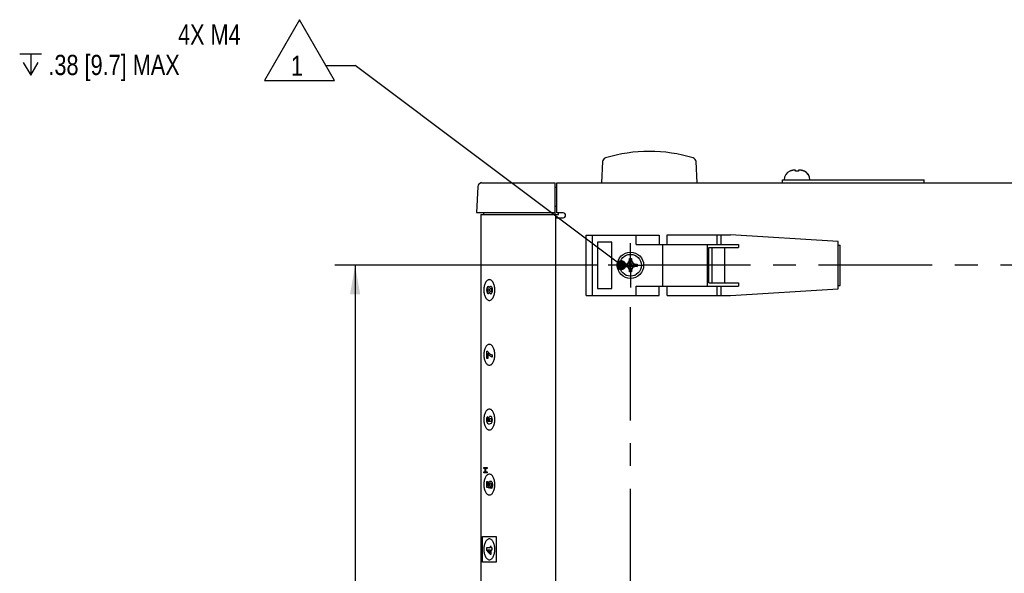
# Model space of a CAD drawing. Header units: inches. Extents: x 0 to 34, y 0 to 22.
# Tile 33 of 82: x 10.3 to 16.4, y 6.9 to 10.3. Entities that reach past the tile are written whole.
import ezdxf

# ---------------------------------------------------------------- set-up
doc = ezdxf.new("R2010")
doc.units = ezdxf.units.IN
doc.header["$LTSCALE"] = 1.87
doc.header["$MEASUREMENT"] = 0
doc.linetypes.add('CENTER', pattern=[0.6, 0.375, -0.075, 0.075, -0.075])
doc.layers.get('0').update_dxf_attribs({"linetype": 'CONTINUOUS'})
for name, color, linetype in [('DATUMCURVES', 7, 'CONTINUOUS'), ('DEFAULT_1', 7, 'CENTER'), ('DETAIL', 7, 'CONTINUOUS'), ('DIMENSIONS', 7, 'CONTINUOUS')]:
    doc.layers.add(name, color=color, linetype=linetype)
doc.styles.get("Standard").update_dxf_attribs({"font": 'txt', "width": 0.8})
doc.dimstyles.new('DIMSTYLE_4', dxfattribs={"dimtxt": 0.125, "dimasz": 0.18, "dimexe": 0.18, "dimexo": 0.0625, "dimgap": 0.09, "dimtad": 0, "dimtih": 1, "dimtoh": 1, "dimdec": 3, "dimlfac": 2, "dimzin": 4, "dimdsep": 46, "dimtxsty": 'STANDARD', "dimblk": '_FILLED', "dimblk1": '_FILLED', "dimblk2": '_FILLED', "dimcen": 0.09, "dimadec": 0, "dimazin": 0, "dimtp": 0.001, "dimtm": 0.001, "dimtfac": 1, "dimtdec": 3, "dimtofl": 0, "dimtmove": 0, "dimatfit": 3, "dimldrblk": '_FILLED', "dimfxl": 1, "dimtolj": 1, "dimtzin": 4, "dimarcsym": 0})

# ---------------------------------------------------------------- blocks, each defined once
blk = doc.blocks.new('_FILLED')
at = {"color": 0, "linetype": 'BYBLOCK'}
blk.add_solid([(0, 0), (-1, 0.174), (-1, -0.174)], dxfattribs=at)
blk = doc.blocks.new('*D10')
at = {"layer": 'DIMENSIONS', "color": 2, "linetype": 'CONTINUOUS'}
for p, q in [((13.9, 8.8207), (12.2752, 8.8207)), ((12.4002, 8.8207), (12.4002, 6.6898)), ((12.4002, 4.4957), (12.4002, 6.2523)), ((13.9, 4.4957), (12.2752, 4.4957))]:
    blk.add_line(p, q, dxfattribs=at)
at = {"layer": 'DIMENSIONS', "color": 2, "linetype": 'CONTINUOUS', "xscale": 0.18, "yscale": 0.18, "zscale": 0.18}
for p, rotation in [((12.4002, 8.8207), 90), ((12.4002, 4.4957), 270)]:
    blk.add_blockref('_FILLED', p, dxfattribs=dict(at, rotation=rotation))
at = {"layer": 'DIMENSIONS', "color": 2, "linetype": 'CONTINUOUS', "width": 0.8}
for s, p in [('8.650', (12.0002, 6.5023)), ('[', (12.0002, 6.3148)), ('219.71', (12.1002, 6.3148)), (']', (12.7002, 6.3148))]:
    blk.add_text(s, height=0.125, dxfattribs=at).set_placement(p)
blk = doc.blocks.new('FLAG_TRIANGLE_BL12', base_point=(12.1737, 9.5886))
at = {"layer": 'DETAIL', "color": 2, "linetype": 'CONTINUOUS'}
for p, q in [((12.0563, 10.3373), (11.84, 9.9626)), ((12.2726, 9.9626), (12.0563, 10.3373)), ((10.3304, 10.1255), (10.4658, 10.1255)), ((10.3981, 10.1255), (10.3981, 9.9953)), ((12.2202, 10.0535), (12.4002, 10.0535)), ((14.0171, 8.8399), (12.4002, 10.0535)), ((11.84, 9.9626), (12.2726, 9.9626))]:
    blk.add_line(p, q, dxfattribs=at)
blk.add_lwpolyline([(10.3512, 10.0734), (10.3981, 9.9953), (10.445, 10.0734)], dxfattribs=at)
at = {"layer": 'DETAIL', "color": 2, "linetype": 'CONTINUOUS', "const_width": 0.0312}
blk.add_lwpolyline([(14.0264, 8.8212, 1), (14.0577, 8.8212, 1)], format="xyb", close=True, dxfattribs=at)
at = {"layer": 'DETAIL', "color": 2, "linetype": 'CONTINUOUS', "width": 0.8}
for s, p in [('4X M4', (11.3075, 10.1828)), ('.38 [9.7] MAX', (10.5075, 9.9953)), ('1', (12.0046, 9.9909))]:
    blk.add_text(s, height=0.125, dxfattribs=at).set_placement(p)

msp = doc.modelspace()

# ---------------------------------------------------------------- linework, layer by layer
at = {"color": 7, "linetype": 'CONTINUOUS'}
for p, q in [((13.9272, 9.46053), (13.92032, 9.32915)), ((14.5109, 9.32915), (14.50401, 9.46053)), ((15.08316, 9.40178), (15.08222, 9.40178)), ((15.11798, 9.40178), (15.1174, 9.40716)), ((15.11823, 9.40178), (15.11765, 9.40716)), ((15.13624, 9.40178), (15.11798, 9.40178)), ((15.13682, 9.40716), (15.13624, 9.40178)), ((15.17199, 9.40178), (15.17105, 9.40178)), ((15.17224, 9.40178), (15.17214, 9.40178)), ((13.1568, 9.30539), (13.14963, 9.14667)), ((13.15705, 9.30805), (13.1568, 9.30539)), ((13.15931, 9.31564), (13.15705, 9.30805)), ((13.17353, 9.328), (13.16922, 9.32649)), ((13.17927, 9.32915), (13.63536, 9.32915)), ((13.63536, 9.13517), (13.63536, 9.32915)), ((13.64436, 9.30165), (13.63536, 9.30165)), ((13.64436, 9.14417), (13.64436, 9.32915)), ((13.64436, 9.32915), (20.92886, 9.32915)), ((15.03736, 9.32915), (15.03736, 9.34915)), ((15.03736, 9.34915), (15.91236, 9.34915)), ((15.91236, 9.32915), (15.91236, 9.34915)), ((13.64436, 9.18417), (13.63536, 9.18417)), ((13.14963, 9.14667), (13.63536, 9.14667)), ((13.17611, 9.13517), (13.17611, 4.90789)), ((13.17611, 9.13517), (13.65536, 9.13517)), ((13.19167, 9.14667), (13.19167, 9.13517)), ((13.63739, 9.13517), (13.63739, 4.18117)), ((13.63739, 9.11417), (13.68436, 9.11417)), ((13.68436, 9.14417), (13.64436, 9.14417)), ((13.65536, 9.13517), (13.65536, 9.14417)), ((13.82686, 8.63442), (13.82686, 9.00692)), ((13.82686, 9.00692), (14.27711, 9.00692)), ((13.86532, 8.63442), (13.86532, 9.00692)), ((14.134, 8.94942), (14.134, 9.00692)), ((14.27711, 9.00692), (14.27711, 8.94942)), ((14.32586, 8.94942), (14.32586, 9.00817)), ((14.32586, 9.00817), (14.71639, 9.00817)), ((14.63479, 8.94892), (14.63479, 9.00817)), ((14.65804, 8.94892), (14.65804, 9.00817)), ((15.38028, 8.96717), (14.71639, 9.00817)), ((13.89532, 8.96317), (13.89532, 8.67817)), ((13.98432, 8.96317), (13.89532, 8.96317)), ((13.98432, 8.67817), (13.98432, 8.96317)), ((14.134, 8.94942), (14.57486, 8.94942)), ((14.29982, 8.69192), (14.29982, 8.94942)), ((14.57486, 8.69242), (14.57486, 8.94892)), ((14.57486, 8.94892), (14.76586, 8.94892)), ((14.76586, 8.94892), (14.76586, 8.92942)), ((15.38028, 8.67417), (15.38028, 8.96717)), ((15.38028, 8.94567), (15.3928, 8.94567)), ((15.39281, 8.69567), (15.39281, 8.94567)), ((14.58284, 8.71192), (14.58284, 8.92942)), ((14.58284, 8.92942), (14.76586, 8.92942)), ((14.60351, 8.71192), (14.60351, 8.92942)), ((14.68218, 8.71192), (14.68218, 8.92942)), ((14.058, 8.82765), (14.14071, 8.8137)), ((14.058, 8.8137), (14.14071, 8.82765)), ((14.05845, 8.82767), (14.07186, 8.82767)), ((14.07186, 8.81367), (14.05845, 8.81367)), ((14.07186, 8.82767), (14.08485, 8.83518)), ((14.07186, 8.82767), (14.12686, 8.81367)), ((14.07186, 8.81367), (14.12686, 8.82767)), ((14.08485, 8.80617), (14.07186, 8.81367)), ((14.08485, 8.83518), (14.09236, 8.84817)), ((14.08485, 8.80617), (14.11386, 8.83518)), ((14.08485, 8.83518), (14.11386, 8.80617)), ((14.09236, 8.84817), (14.09236, 8.86158)), ((14.09236, 8.79317), (14.10636, 8.84817)), ((14.10636, 8.79317), (14.09236, 8.84817)), ((14.09238, 8.77932), (14.10633, 8.86203)), ((14.10633, 8.77932), (14.09238, 8.86203)), ((14.10636, 8.86158), (14.10636, 8.84817)), ((14.10636, 8.84817), (14.11386, 8.83518)), ((14.11386, 8.83518), (14.12686, 8.82767)), ((14.12686, 8.81367), (14.11386, 8.80617)), ((14.12686, 8.82767), (14.14026, 8.82767)), ((14.14026, 8.81367), (14.12686, 8.81367)), ((14.09236, 8.79317), (14.08485, 8.80617)), ((14.09236, 8.77977), (14.09236, 8.79317)), ((14.11386, 8.80617), (14.10636, 8.79317)), ((14.10636, 8.79317), (14.10636, 8.77977)), ((14.134, 8.63442), (14.134, 8.69192)), ((14.134, 8.69192), (14.57486, 8.69192)), ((14.27711, 8.63442), (14.27711, 8.69192)), ((14.32586, 8.63317), (14.32586, 8.69192)), ((14.57486, 8.69242), (14.76586, 8.69242)), ((14.58284, 8.71192), (14.76586, 8.71192)), ((14.63479, 8.63317), (14.63479, 8.69242)), ((14.65804, 8.63317), (14.65804, 8.69242)), ((14.76586, 8.71192), (14.76586, 8.69242)), ((15.38028, 8.69567), (15.3928, 8.69567)), ((13.82686, 8.63442), (14.27711, 8.63442)), ((13.89532, 8.67817), (13.98432, 8.67817)), ((14.32586, 8.63317), (14.71639, 8.63317)), ((14.71639, 8.63317), (15.38028, 8.67417))]:
    msp.add_line(p, q, dxfattribs=at)
msp.add_lwpolyline([(13.17927, 9.32915), (13.1761, 9.3289), (13.16926, 9.32651), (13.16352, 9.32195), (13.15931, 9.31563)], dxfattribs=at)
for radius in [0.08125, 0.0675]:
    msp.add_circle((14.09936, 8.82067), radius, dxfattribs=at)
for centre, radius, start, end in [((13.95217, 9.45922), 0.025, 107.237314, 176.999565), ((14.21561, 8.61015), 0.914, 72.762785, 107.237215), ((14.47904, 9.45922), 0.025, 3.000435, 72.762686), ((15.1062, 9.34915), 0.05783, 114.494554, 180), ((15.14801, 9.34915), 0.05783, 0, 65.505446), ((15.14826, 9.34915), 0.05783, 0, 65.505446), ((13.68436, 9.12917), 0.015, 270, 90)]:
    msp.add_arc(centre, radius, start, end, dxfattribs=at)
for points, knots in [([(15.09014, 9.40436), (15.08934, 9.40412), (15.08777, 9.40361), (15.08544, 9.40275), (15.08392, 9.40211), (15.08316, 9.40178)], [0, 0, 0, 0, 0.3345435, 0.6678421, 1, 1, 1, 1]), ([(15.10471, 9.40765), (15.1047, 9.40765), (15.10436, 9.40761), (15.10401, 9.40756), (15.10367, 9.40752)], [0, 0, 0, 0, 0.0219676, 1, 1, 1, 1]), ([(15.10641, 9.40784), (15.1064, 9.40784), (15.10611, 9.40781), (15.10582, 9.40778), (15.10553, 9.40775)], [0, 0, 0, 0, 0.027818, 1, 1, 1, 1]), ([(15.10809, 9.408), (15.10808, 9.408), (15.10783, 9.40798), (15.10757, 9.40796), (15.10732, 9.40793)], [0, 0, 0, 0, 0.0268283, 1, 1, 1, 1]), ([(15.11283, 9.40808), (15.11271, 9.40809), (15.11259, 9.40811), (15.11246, 9.40813), (15.11244, 9.40813)], [0, 0, 0, 0, 0.8721194, 1, 1, 1, 1]), ([(15.11308, 9.40808), (15.11296, 9.40809), (15.11284, 9.40811), (15.11271, 9.40813), (15.11269, 9.40813)], [0, 0, 0, 0, 0.8721194, 1, 1, 1, 1]), ([(15.11392, 9.40792), (15.11379, 9.40794), (15.11364, 9.40796), (15.11348, 9.40799), (15.11345, 9.40799)], [0, 0, 0, 0, 0.8286247, 1, 1, 1, 1]), ([(15.11417, 9.40792), (15.11404, 9.40794), (15.11389, 9.40796), (15.11373, 9.40799), (15.1137, 9.40799)], [0, 0, 0, 0, 0.8286247, 1, 1, 1, 1]), ([(15.11498, 9.40772), (15.11483, 9.40775), (15.11466, 9.40779), (15.11448, 9.40782), (15.11445, 9.40782)], [0, 0, 0, 0, 0.8250694, 1, 1, 1, 1]), ([(15.11523, 9.40772), (15.11508, 9.40775), (15.11491, 9.40779), (15.11473, 9.40782), (15.1147, 9.40782)], [0, 0, 0, 0, 0.8250694, 1, 1, 1, 1]), ([(15.11605, 9.4075), (15.11588, 9.40754), (15.11567, 9.40758), (15.11547, 9.40762), (15.11544, 9.40763)], [0, 0, 0, 0, 0.8638433, 1, 1, 1, 1]), ([(15.1163, 9.4075), (15.11613, 9.40754), (15.11592, 9.40758), (15.11572, 9.40762), (15.11569, 9.40763)], [0, 0, 0, 0, 0.8638433, 1, 1, 1, 1]), ([(15.1174, 9.40716), (15.11709, 9.40724), (15.11677, 9.40733), (15.11644, 9.40741), (15.11642, 9.40741)], [0, 0, 0, 0, 0.9465649, 1, 1, 1, 1]), ([(15.11742, 9.40722), (15.11719, 9.40728), (15.11694, 9.40735), (15.11669, 9.40741), (15.11667, 9.40741)], [0, 0, 0, 0, 0.929657, 1, 1, 1, 1]), ([(15.13887, 9.40765), (15.13886, 9.40765), (15.13866, 9.40761), (15.13845, 9.40756), (15.13825, 9.40752)], [0, 0, 0, 0, 0.0218044, 1, 1, 1, 1]), ([(15.13987, 9.40784), (15.13987, 9.40784), (15.13969, 9.40781), (15.13952, 9.40778), (15.13935, 9.40775)], [0, 0, 0, 0, 0.0276273, 1, 1, 1, 1]), ([(15.14086, 9.408), (15.14086, 9.408), (15.14071, 9.40798), (15.14056, 9.40796), (15.14041, 9.40793)], [0, 0, 0, 0, 0.0266587, 1, 1, 1, 1]), ([(15.14612, 9.408), (15.14612, 9.40801), (15.14577, 9.40804), (15.14542, 9.40806), (15.14508, 9.40809)], [0, 0, 0, 0, 0.0198334, 1, 1, 1, 1]), ([(15.14637, 9.408), (15.14637, 9.40801), (15.14602, 9.40804), (15.14567, 9.40806), (15.14533, 9.40809)], [0, 0, 0, 0, 0.0198334, 1, 1, 1, 1]), ([(15.1478, 9.40784), (15.14779, 9.40784), (15.14749, 9.40788), (15.14719, 9.40791), (15.14689, 9.40794)], [0, 0, 0, 0, 0.0268807, 1, 1, 1, 1]), ([(15.14805, 9.40784), (15.14804, 9.40784), (15.14774, 9.40788), (15.14744, 9.40791), (15.14714, 9.40794)], [0, 0, 0, 0, 0.0268807, 1, 1, 1, 1]), ([(15.1495, 9.40765), (15.14949, 9.40765), (15.14922, 9.40769), (15.14895, 9.40772), (15.14868, 9.40775)], [0, 0, 0, 0, 0.0278006, 1, 1, 1, 1]), ([(15.14975, 9.40765), (15.14974, 9.40765), (15.14947, 9.40769), (15.1492, 9.40772), (15.14893, 9.40775)], [0, 0, 0, 0, 0.0278006, 1, 1, 1, 1]), ([(15.17105, 9.40178), (15.1703, 9.40211), (15.16878, 9.40275), (15.16645, 9.40361), (15.16487, 9.40412), (15.16408, 9.40436)], [0, 0, 0, 0, 0.3321579, 0.6654565, 1, 1, 1, 1]), ([(15.17109, 9.40187), (15.17041, 9.40217), (15.16895, 9.40278), (15.1667, 9.40361), (15.16512, 9.40412), (15.16433, 9.40436)], [0, 0, 0, 0, 0.3107846, 0.6547499, 1, 1, 1, 1]), ([(14.058, 8.8137), (14.05794, 8.81524), (14.05785, 8.81835), (14.05785, 8.823), (14.05794, 8.8261), (14.058, 8.82765)], [0, 0, 0, 0, 0.332853, 0.6671471, 1, 1, 1, 1]), ([(14.058, 8.82765), (14.05808, 8.82765), (14.05823, 8.82766), (14.05838, 8.82767), (14.05845, 8.82767)], [0, 0, 0, 0, 0.5002591, 1, 1, 1, 1]), ([(14.05845, 8.81367), (14.05838, 8.81368), (14.05823, 8.81368), (14.05808, 8.81369), (14.058, 8.8137)], [0, 0, 0, 0, 0.4997506, 1, 1, 1, 1]), ([(14.09236, 8.86158), (14.09236, 8.86165), (14.09237, 8.8618), (14.09238, 8.86195), (14.09238, 8.86203)], [0, 0, 0, 0, 0.4997501, 1, 1, 1, 1]), ([(14.09238, 8.86203), (14.09315, 8.86206), (14.0947, 8.86211), (14.09702, 8.86216), (14.09858, 8.86217), (14.09936, 8.86217)], [0, 0, 0, 0, 0.3315646, 0.6648496, 1, 1, 1, 1]), ([(14.09936, 8.86217), (14.10014, 8.86217), (14.10169, 8.86216), (14.10402, 8.86211), (14.10556, 8.86206), (14.10633, 8.86203)], [0, 0, 0, 0, 0.3350793, 0.6683532, 1, 1, 1, 1]), ([(14.10633, 8.86203), (14.10634, 8.86195), (14.10635, 8.8618), (14.10635, 8.86165), (14.10636, 8.86158)], [0, 0, 0, 0, 0.5002591, 1, 1, 1, 1]), ([(14.14026, 8.82767), (14.14034, 8.82767), (14.14049, 8.82766), (14.14064, 8.82765), (14.14071, 8.82765)], [0, 0, 0, 0, 0.4997501, 1, 1, 1, 1]), ([(14.14071, 8.8137), (14.14064, 8.81369), (14.14049, 8.81368), (14.14034, 8.81368), (14.14026, 8.81367)], [0, 0, 0, 0, 0.5001629, 1, 1, 1, 1]), ([(14.14071, 8.82765), (14.14078, 8.8261), (14.14086, 8.823), (14.14086, 8.81835), (14.14078, 8.81524), (14.14071, 8.8137)], [0, 0, 0, 0, 0.332853, 0.6671471, 1, 1, 1, 1]), ([(14.09238, 8.77932), (14.09238, 8.77939), (14.09237, 8.77954), (14.09236, 8.77969), (14.09236, 8.77977)], [0, 0, 0, 0, 0.5002591, 1, 1, 1, 1]), ([(14.09936, 8.77917), (14.09858, 8.77917), (14.09702, 8.77918), (14.0947, 8.77923), (14.09315, 8.77929), (14.09238, 8.77932)], [0, 0, 0, 0, 0.3350793, 0.6683532, 1, 1, 1, 1]), ([(14.10633, 8.77932), (14.10556, 8.77929), (14.10402, 8.77923), (14.10169, 8.77918), (14.10014, 8.77917), (14.09936, 8.77917)], [0, 0, 0, 0, 0.3315646, 0.6648496, 1, 1, 1, 1]), ([(14.10636, 8.77977), (14.10635, 8.77969), (14.10635, 8.77954), (14.10634, 8.77939), (14.10633, 8.77932)], [0, 0, 0, 0, 0.4997495, 1, 1, 1, 1])]:
    msp.add_open_spline(points, degree=3, knots=knots, dxfattribs=at)
for points in [[(15.09428, 9.40552), (15.09289, 9.40516), (15.09151, 9.40477), (15.09014, 9.40436)], [(15.09623, 9.40602), (15.09558, 9.40586), (15.09493, 9.4057), (15.09428, 9.40552)], [(15.09798, 9.40644), (15.0974, 9.40631), (15.09681, 9.40617), (15.09623, 9.40602)], [(15.10126, 9.40716), (15.10016, 9.40694), (15.09907, 9.4067), (15.09798, 9.40644)], [(15.10299, 9.40742), (15.10241, 9.40734), (15.10184, 9.40725), (15.10126, 9.40716)], [(15.10367, 9.40752), (15.10344, 9.40749), (15.10322, 9.40745), (15.10299, 9.40742)], [(15.10553, 9.40775), (15.10526, 9.40772), (15.10498, 9.40768), (15.10471, 9.40765)], [(15.10732, 9.40793), (15.10702, 9.40791), (15.10671, 9.40788), (15.10641, 9.40784)], [(15.10914, 9.40809), (15.10879, 9.40806), (15.10844, 9.40803), (15.10809, 9.408)], [(15.10976, 9.40813), (15.10955, 9.40812), (15.10934, 9.40811), (15.10914, 9.40809)], [(15.11141, 9.40823), (15.11086, 9.40821), (15.11031, 9.40817), (15.10976, 9.40813)], [(15.11244, 9.40813), (15.1121, 9.40817), (15.11175, 9.4082), (15.11141, 9.40823)], [(15.11166, 9.40823), (15.11161, 9.40823), (15.11155, 9.40823), (15.1115, 9.40823)], [(15.11269, 9.40813), (15.11235, 9.40817), (15.112, 9.4082), (15.11166, 9.40823)], [(15.11345, 9.40799), (15.11324, 9.40802), (15.11304, 9.40805), (15.11283, 9.40808)], [(15.1137, 9.40799), (15.11349, 9.40802), (15.11329, 9.40805), (15.11308, 9.40808)], [(15.11445, 9.40782), (15.11427, 9.40786), (15.1141, 9.40789), (15.11392, 9.40792)], [(15.1147, 9.40782), (15.11452, 9.40786), (15.11435, 9.40789), (15.11417, 9.40792)], [(15.11544, 9.40763), (15.11529, 9.40766), (15.11513, 9.40769), (15.11498, 9.40772)], [(15.11569, 9.40763), (15.11554, 9.40766), (15.11538, 9.40769), (15.11523, 9.40772)], [(15.11642, 9.40741), (15.1163, 9.40744), (15.11618, 9.40747), (15.11605, 9.4075)], [(15.11667, 9.40741), (15.11655, 9.40744), (15.11643, 9.40747), (15.1163, 9.4075)], [(15.11765, 9.40716), (15.11757, 9.40718), (15.11749, 9.4072), (15.11742, 9.40722)], [(15.13785, 9.40742), (15.1375, 9.40734), (15.13716, 9.40725), (15.13682, 9.40716)], [(15.13825, 9.40752), (15.13812, 9.40749), (15.13798, 9.40745), (15.13785, 9.40742)], [(15.13935, 9.40775), (15.13919, 9.40772), (15.13903, 9.40768), (15.13887, 9.40765)], [(15.14041, 9.40793), (15.14023, 9.40791), (15.14005, 9.40788), (15.13987, 9.40784)], [(15.14148, 9.40809), (15.14127, 9.40806), (15.14107, 9.40803), (15.14086, 9.408)], [(15.14184, 9.40813), (15.14172, 9.40812), (15.1416, 9.40811), (15.14148, 9.40809)], [(15.14281, 9.40823), (15.14248, 9.40821), (15.14216, 9.40817), (15.14184, 9.40813)], [(15.14446, 9.40813), (15.14391, 9.40817), (15.14336, 9.40821), (15.14281, 9.40823)], [(15.14471, 9.40813), (15.14416, 9.40817), (15.14361, 9.40821), (15.14306, 9.40823)], [(15.14508, 9.40809), (15.14487, 9.40811), (15.14466, 9.40812), (15.14446, 9.40813)], [(15.14533, 9.40809), (15.14512, 9.40811), (15.14491, 9.40812), (15.14471, 9.40813)], [(15.14689, 9.40794), (15.14663, 9.40796), (15.14638, 9.40798), (15.14612, 9.408)], [(15.14714, 9.40794), (15.14688, 9.40796), (15.14663, 9.40798), (15.14637, 9.408)], [(15.14868, 9.40775), (15.14839, 9.40778), (15.1481, 9.40781), (15.1478, 9.40784)], [(15.14893, 9.40775), (15.14864, 9.40778), (15.14835, 9.40781), (15.14805, 9.40784)], [(15.15054, 9.40752), (15.15019, 9.40756), (15.14985, 9.40761), (15.1495, 9.40765)], [(15.15079, 9.40752), (15.15044, 9.40756), (15.1501, 9.40761), (15.14975, 9.40765)], [(15.15122, 9.40742), (15.15099, 9.40746), (15.15077, 9.40749), (15.15054, 9.40752)], [(15.15147, 9.40742), (15.15124, 9.40746), (15.15102, 9.40749), (15.15079, 9.40752)], [(15.15296, 9.40716), (15.15238, 9.40725), (15.1518, 9.40734), (15.15122, 9.40742)], [(15.15296, 9.4072), (15.15247, 9.40728), (15.15197, 9.40735), (15.15147, 9.40742)], [(15.15321, 9.40716), (15.15313, 9.40717), (15.15304, 9.40719), (15.15296, 9.4072)], [(15.15623, 9.40644), (15.15514, 9.4067), (15.15405, 9.40694), (15.15296, 9.40716)], [(15.15648, 9.40644), (15.15539, 9.4067), (15.1543, 9.40694), (15.15321, 9.40716)], [(15.15798, 9.40602), (15.1574, 9.40617), (15.15682, 9.40631), (15.15623, 9.40644)], [(15.15823, 9.40602), (15.15765, 9.40617), (15.15707, 9.40631), (15.15648, 9.40644)], [(15.15994, 9.40552), (15.15929, 9.4057), (15.15864, 9.40586), (15.15798, 9.40602)], [(15.16019, 9.40552), (15.15954, 9.4057), (15.15889, 9.40586), (15.15823, 9.40602)], [(15.16408, 9.40436), (15.1627, 9.40477), (15.16132, 9.40516), (15.15994, 9.40552)], [(15.1641, 9.40443), (15.1628, 9.40481), (15.1615, 9.40518), (15.16019, 9.40552)], [(15.16433, 9.40436), (15.16425, 9.40438), (15.16417, 9.4044), (15.1641, 9.40443)], [(15.1713, 9.40178), (15.17123, 9.40181), (15.17116, 9.40184), (15.17109, 9.40187)]]:
    msp.add_open_spline(points, degree=3, dxfattribs=at)
at = {"layer": 'DATUMCURVES', "color": 40, "linetype": 'CONTINUOUS'}
for points, knots in [([(13.22859, 8.73208, 1.36834), (13.22627, 8.73208, 1.36463), (13.22163, 8.73119, 1.35721), (13.2131, 8.72613, 1.34356), (13.20391, 8.71436, 1.32886), (13.19768, 8.69703, 1.31888), (13.195, 8.68093, 1.31459), (13.19428, 8.6678, 1.31345), (13.195, 8.65468, 1.31459), (13.19768, 8.63858, 1.31888), (13.20391, 8.62124, 1.32886), (13.2131, 8.60947, 1.34356), (13.22163, 8.60442, 1.35721), (13.22627, 8.60352, 1.36463), (13.22859, 8.60352, 1.36834)], [0, 0, 0, 0, 0.0625, 0.125, 0.25, 0.375, 0.4375, 0.5, 0.5625, 0.625, 0.75, 0.875, 0.9375, 1, 1, 1, 1]), ([(13.22859, 8.60352, 1.36834), (13.23091, 8.60352, 1.37205), (13.23554, 8.60442, 1.37947), (13.24407, 8.60947, 1.39313), (13.25326, 8.62124, 1.40783), (13.25949, 8.63858, 1.4178), (13.26217, 8.65468, 1.42209), (13.26289, 8.6678, 1.42323), (13.26217, 8.68093, 1.42209), (13.25949, 8.69703, 1.4178), (13.25326, 8.71436, 1.40783), (13.24407, 8.72613, 1.39313), (13.23554, 8.73119, 1.37947), (13.23091, 8.73208, 1.37205), (13.22859, 8.73208, 1.36834)], [0, 0, 0, 0, 0.0625, 0.125, 0.25, 0.375, 0.4375, 0.5, 0.5625, 0.625, 0.75, 0.875, 0.9375, 1, 1, 1, 1]), ([(13.23703, 8.64474, 1.38185), (13.23824, 8.64474, 1.38378), (13.24079, 8.64548, 1.38787), (13.24436, 8.64929, 1.39358), (13.24658, 8.6552, 1.39713), (13.24757, 8.66167, 1.39872), (13.24786, 8.66784, 1.39918), (13.24754, 8.67405, 1.39868), (13.24639, 8.6806, 1.39682), (13.24387, 8.68646, 1.3928), (13.24, 8.69014, 1.38661), (13.23745, 8.69083, 1.38252), (13.23632, 8.69083, 1.38072)], [0, 0, 0, 0, 0.1233295, 0.2466591, 0.3699886, 0.4316534, 0.4933181, 0.5566534, 0.6199886, 0.7466591, 0.8733295, 1, 1, 1, 1]), ([(13.2116, 8.66752, 1.34115), (13.2116, 8.6617, 1.34115), (13.21297, 8.65392, 1.34335), (13.21697, 8.64791, 1.34975), (13.22053, 8.64645, 1.35545), (13.22352, 8.64712, 1.36024), (13.226, 8.64919, 1.36421), (13.22737, 8.65222, 1.36639), (13.22806, 8.65485, 1.36749)], [0, 0, 0, 0, 0.3234158, 0.4851237, 0.6468316, 0.7351237, 0.8234158, 1, 1, 1, 1]), ([(13.21713, 8.66837, 1.35001), (13.21713, 8.67048, 1.35001), (13.21777, 8.67337, 1.35103), (13.21959, 8.67563, 1.35394), (13.22144, 8.67627, 1.3569), (13.2233, 8.67569, 1.35988), (13.22514, 8.67355, 1.36282), (13.22583, 8.67048, 1.36393), (13.22583, 8.6679, 1.36393)], [0, 0, 0, 0, 0.2565948, 0.3848922, 0.5131896, 0.6348922, 0.7565948, 1, 1, 1, 1]), ([(13.22583, 8.6679, 1.36393), (13.22583, 8.66509, 1.36393), (13.22471, 8.66078, 1.36213), (13.22113, 8.65859, 1.35641), (13.21801, 8.66095, 1.35141), (13.21713, 8.66541, 1.35001), (13.21713, 8.66837, 1.35001)], [0, 0, 0, 0, 0.2238439, 0.4476878, 0.7238439, 1, 1, 1, 1]), ([(13.2363, 8.65828, 1.38069), (13.2355, 8.65833, 1.37941), (13.23388, 8.65892, 1.37681), (13.23172, 8.66172, 1.37335), (13.23108, 8.66522, 1.37233), (13.23108, 8.6676, 1.37233)], [0, 0, 0, 0, 0.2307692, 0.4871795, 1, 1, 1, 1]), ([(13.23662, 8.67729, 1.3812), (13.23785, 8.67729, 1.38316), (13.23995, 8.67628, 1.38652), (13.24183, 8.67251, 1.38953), (13.24238, 8.66811, 1.39042), (13.24194, 8.66364, 1.3897), (13.24077, 8.66066, 1.38784), (13.239, 8.65872, 1.38501), (13.23728, 8.65825, 1.38225), (13.23639, 8.65828, 1.38083), (13.2363, 8.65828, 1.38069)], [0, 0, 0, 0, 0.2628689, 0.3943034, 0.5257378, 0.6410432, 0.7563486, 0.871654, 0.9869593, 1, 1, 1, 1]), ([(13.22859, 8.33209, 1.36834), (13.22627, 8.33209, 1.36463), (13.22163, 8.33119, 1.35721), (13.2131, 8.32613, 1.34356), (13.20391, 8.31436, 1.32885), (13.19768, 8.29702, 1.31887), (13.195, 8.28093, 1.31458), (13.19428, 8.2678, 1.31344), (13.195, 8.25468, 1.31458), (13.19768, 8.23858, 1.31887), (13.20391, 8.22124, 1.32885), (13.2131, 8.20947, 1.34356), (13.22163, 8.20442, 1.35721), (13.22627, 8.20352, 1.36463), (13.22859, 8.20352, 1.36834)], [0, 0, 0, 0, 0.0624908, 0.1249817, 0.2499633, 0.374945, 0.4374358, 0.4999266, 0.5624358, 0.624945, 0.7499633, 0.8749817, 0.9374908, 1, 1, 1, 1]), ([(13.22859, 8.20352, 1.36834), (13.23091, 8.20352, 1.37205), (13.23554, 8.20442, 1.37947), (13.24407, 8.20947, 1.39313), (13.25326, 8.22124, 1.40783), (13.25949, 8.23858, 1.4178), (13.26217, 8.25468, 1.42209), (13.26289, 8.2678, 1.42323), (13.26217, 8.28093, 1.42209), (13.25949, 8.29702, 1.4178), (13.25326, 8.31436, 1.40783), (13.24407, 8.32613, 1.39313), (13.23554, 8.33119, 1.37947), (13.23091, 8.33209, 1.37205), (13.22859, 8.33209, 1.36834)], [0, 0, 0, 0, 0.0625092, 0.1250183, 0.2500367, 0.375055, 0.4375642, 0.5000734, 0.5625642, 0.625055, 0.7500367, 0.8750183, 0.9375092, 1, 1, 1, 1]), ([(13.21218, 8.24432, 1.34209), (13.21218, 8.24677, 1.34209), (13.21218, 8.2624, 1.34209), (13.21218, 8.27804, 1.34209), (13.21218, 8.29123, 1.34209)], [0, 0, 0, 0, 0.15625, 1, 1, 1, 1]), ([(13.21218, 8.29123, 1.34209), (13.21246, 8.29123, 1.34254), (13.21425, 8.29123, 1.3454), (13.21604, 8.29123, 1.34826), (13.21755, 8.29123, 1.35068)], [0, 0, 0, 0, 0.15625, 1, 1, 1, 1]), ([(13.21755, 8.29123, 1.35068), (13.21883, 8.28903, 1.35272), (13.22705, 8.27607, 1.36588), (13.23783, 8.2679, 1.38313), (13.24682, 8.26696, 1.39752)], [0, 0, 0, 0, 0.1610817, 1, 1, 1, 1]), ([(13.24682, 8.25342, 1.39752), (13.24345, 8.25376, 1.39213), (13.23306, 8.25769, 1.37551), (13.22355, 8.26796, 1.36028), (13.21835, 8.27717, 1.35195)], [0, 0, 0, 0, 0.3209479, 1, 1, 1, 1]), ([(13.21835, 8.27717, 1.35195), (13.21835, 8.27544, 1.35195), (13.21835, 8.2644, 1.35195), (13.21835, 8.25336, 1.35195), (13.21835, 8.24404, 1.35195)], [0, 0, 0, 0, 0.15625, 1, 1, 1, 1]), ([(13.24682, 8.26696, 1.39752), (13.24682, 8.26625, 1.39752), (13.24682, 8.26174, 1.39752), (13.24682, 8.25723, 1.39752), (13.24682, 8.25342, 1.39752)], [0, 0, 0, 0, 0.15625, 1, 1, 1, 1]), ([(13.21835, 8.24404, 1.35195), (13.21803, 8.24406, 1.35144), (13.21597, 8.24415, 1.34815), (13.21392, 8.24424, 1.34486), (13.21218, 8.24432, 1.34209)], [0, 0, 0, 0, 0.15625, 1, 1, 1, 1]), ([(13.22859, 7.93208, 1.36834), (13.22627, 7.93208, 1.36463), (13.22163, 7.93118, 1.35721), (13.2131, 7.92613, 1.34356), (13.20391, 7.91436, 1.32886), (13.19768, 7.89703, 1.31888), (13.195, 7.88093, 1.31459), (13.19428, 7.8678, 1.31345), (13.195, 7.85467, 1.31459), (13.19768, 7.83857, 1.31888), (13.20391, 7.82124, 1.32886), (13.2131, 7.80947, 1.34356), (13.22163, 7.80442, 1.35721), (13.22627, 7.80352, 1.36463), (13.22859, 7.80352, 1.36834)], [0, 0, 0, 0, 0.0625, 0.125, 0.25, 0.375, 0.4375, 0.5, 0.5625, 0.625, 0.75, 0.875, 0.9375, 1, 1, 1, 1]), ([(13.22859, 7.80352, 1.36834), (13.23091, 7.80352, 1.37205), (13.23554, 7.80442, 1.37947), (13.24407, 7.80947, 1.39313), (13.25326, 7.82124, 1.40783), (13.25949, 7.83857, 1.4178), (13.26217, 7.85467, 1.42209), (13.26289, 7.8678, 1.42323), (13.26217, 7.88093, 1.42209), (13.25949, 7.89703, 1.4178), (13.25326, 7.91436, 1.40783), (13.24407, 7.92613, 1.39313), (13.23554, 7.93118, 1.37947), (13.23091, 7.93208, 1.37205), (13.22859, 7.93208, 1.36834)], [0, 0, 0, 0, 0.0625, 0.125, 0.25, 0.375, 0.4375, 0.5, 0.5625, 0.625, 0.75, 0.875, 0.9375, 1, 1, 1, 1]), ([(13.21314, 7.88021, 1.34362), (13.2117, 7.87748, 1.34132), (13.21112, 7.87225, 1.34039), (13.21087, 7.86752, 1.33999), (13.21087, 7.86658, 1.33999)], [0, 0, 0, 0, 0.8031466, 1, 1, 1, 1]), ([(13.21087, 7.86658, 1.33999), (13.21087, 7.86187, 1.33999), (13.21186, 7.85272, 1.34158), (13.21902, 7.84242, 1.35304), (13.22534, 7.84176, 1.36314), (13.2293, 7.84176, 1.36948)], [0, 0, 0, 0, 0.2926283, 0.5346174, 1, 1, 1, 1]), ([(13.21978, 7.8864, 1.35424), (13.21899, 7.88614, 1.35298), (13.21651, 7.88536, 1.34901), (13.21433, 7.88252, 1.34552), (13.21314, 7.88021, 1.34362)], [0, 0, 0, 0, 0.3192577, 1, 1, 1, 1]), ([(13.21641, 7.86563, 1.34885), (13.21641, 7.86672, 1.34885), (13.21654, 7.87036, 1.34906), (13.21848, 7.87311, 1.35216), (13.21978, 7.87336, 1.35425)], [0, 0, 0, 0, 0.3048057, 1, 1, 1, 1]), ([(13.22612, 7.85461, 1.3644), (13.2239, 7.85484, 1.36083), (13.21968, 7.85493, 1.35409), (13.21641, 7.86216, 1.34885), (13.21641, 7.86563, 1.34885)], [0, 0, 0, 0, 0.5481241, 1, 1, 1, 1]), ([(13.21978, 7.87336, 1.35425), (13.21978, 7.87404, 1.35425), (13.21978, 7.87839, 1.35425), (13.21978, 7.88273, 1.35424), (13.21978, 7.8864, 1.35424)], [0, 0, 0, 0, 0.15625, 1, 1, 1, 1]), ([(13.23417, 7.88772, 1.37728), (13.23285, 7.88772, 1.37516), (13.23016, 7.88689, 1.37086), (13.22652, 7.88307, 1.36504), (13.22436, 7.87755, 1.36158), (13.22345, 7.87205, 1.36013), (13.22323, 7.86733, 1.35976), (13.22344, 7.8628, 1.36011), (13.22429, 7.8583, 1.36147), (13.22544, 7.8559, 1.3633), (13.22622, 7.8548, 1.36456)], [0, 0, 0, 0, 0.1617102, 0.3250169, 0.4954882, 0.589801, 0.6946399, 0.7995714, 0.8809272, 1, 1, 1, 1]), ([(13.23464, 7.8549, 1.37802), (13.2337, 7.85495, 1.37653), (13.23186, 7.85561, 1.37357), (13.23009, 7.8579, 1.37074), (13.22905, 7.86124, 1.36908), (13.22864, 7.86571, 1.36843), (13.22939, 7.87064, 1.36963), (13.23146, 7.87349, 1.37294), (13.23322, 7.87441, 1.37575), (13.23413, 7.87459, 1.37721), (13.23477, 7.87459, 1.37823)], [0, 0, 0, 0, 0.1257065, 0.2639837, 0.4022609, 0.5405381, 0.770269, 0.8851345, 0.9425673, 1, 1, 1, 1]), ([(13.2293, 7.84176, 1.36948), (13.23343, 7.84176, 1.3761), (13.23987, 7.84252, 1.3864), (13.24629, 7.85355, 1.39667), (13.24703, 7.8617, 1.39785), (13.24703, 7.86591, 1.39785)], [0, 0, 0, 0, 0.5019604, 0.7289346, 1, 1, 1, 1]), ([(13.24703, 7.86591, 1.39785), (13.24703, 7.87161, 1.39785), (13.24434, 7.88433, 1.39355), (13.23746, 7.88772, 1.38254), (13.23417, 7.88772, 1.37728)], [0, 0, 0, 0, 0.4787788, 1, 1, 1, 1]), ([(13.23477, 7.87459, 1.37823), (13.23527, 7.87458, 1.37904), (13.23651, 7.87445, 1.38102), (13.23832, 7.87369, 1.38392), (13.24008, 7.87193, 1.38674), (13.24123, 7.86885, 1.38858), (13.24164, 7.86497, 1.38923), (13.24114, 7.86086, 1.38843), (13.23976, 7.85757, 1.38621), (13.23768, 7.85541, 1.3829), (13.23572, 7.85487, 1.37975), (13.23473, 7.8549, 1.37817), (13.23464, 7.8549, 1.37802)], [0, 0, 0, 0, 0.0532076, 0.1064153, 0.2128306, 0.3192458, 0.4256611, 0.5655744, 0.7054876, 0.8454009, 0.9853141, 1, 1, 1, 1]), ([(13.19374, 7.57091, 1.31257), (13.19484, 7.57091, 1.31433), (13.20187, 7.57091, 1.32558), (13.2089, 7.57091, 1.33684), (13.21484, 7.57091, 1.34634)], [0, 0, 0, 0, 0.15625, 1, 1, 1, 1]), ([(13.20242, 7.5656, 1.32646), (13.20197, 7.5656, 1.32574), (13.19907, 7.5656, 1.32111), (13.19618, 7.5656, 1.31648), (13.19374, 7.5656, 1.31257)], [0, 0, 0, 0, 0.15625, 1, 1, 1, 1]), ([(13.19374, 7.54498, 1.31257), (13.19419, 7.54498, 1.31329), (13.19708, 7.54498, 1.31792), (13.19998, 7.54498, 1.32255), (13.20242, 7.54498, 1.32646)], [0, 0, 0, 0, 0.15625, 1, 1, 1, 1]), ([(13.21484, 7.53966, 1.34634), (13.21374, 7.53966, 1.34458), (13.20671, 7.53966, 1.33332), (13.19967, 7.53966, 1.32207), (13.19374, 7.53966, 1.31257)], [0, 0, 0, 0, 0.15625, 1, 1, 1, 1]), ([(13.20242, 7.54498, 1.32646), (13.20242, 7.54606, 1.32646), (13.20242, 7.55293, 1.32646), (13.20242, 7.5598, 1.32646), (13.20242, 7.5656, 1.32646)], [0, 0, 0, 0, 0.15625, 1, 1, 1, 1]), ([(13.20489, 7.5656, 1.33042), (13.20489, 7.56452, 1.33042), (13.20489, 7.55765, 1.33042), (13.20489, 7.55078, 1.33042), (13.20489, 7.54498, 1.33042)], [0, 0, 0, 0, 0.15625, 1, 1, 1, 1]), ([(13.21484, 7.5656, 1.34634), (13.21432, 7.5656, 1.34551), (13.211, 7.5656, 1.3402), (13.20769, 7.5656, 1.3349), (13.20489, 7.5656, 1.33042)], [0, 0, 0, 0, 0.15625, 1, 1, 1, 1]), ([(13.20489, 7.54498, 1.33042), (13.20541, 7.54498, 1.33125), (13.20873, 7.54498, 1.33656), (13.21204, 7.54498, 1.34186), (13.21484, 7.54498, 1.34634)], [0, 0, 0, 0, 0.15625, 1, 1, 1, 1]), ([(13.22863, 7.53064, 1.36841), (13.22631, 7.53064, 1.3647), (13.22168, 7.52974, 1.35728), (13.21314, 7.52468, 1.34363), (13.20396, 7.51292, 1.32892), (13.19772, 7.49558, 1.31894), (13.19504, 7.47948, 1.31465), (13.19432, 7.46636, 1.31351), (13.19504, 7.45323, 1.31465), (13.19772, 7.43713, 1.31894), (13.20396, 7.41979, 1.32892), (13.21314, 7.40802, 1.34363), (13.22168, 7.40297, 1.35728), (13.22631, 7.40207, 1.3647), (13.22863, 7.40207, 1.36841)], [0, 0, 0, 0, 0.0625061, 0.1250122, 0.2500245, 0.3750367, 0.4375428, 0.5000489, 0.5625428, 0.6250367, 0.7500245, 0.8750122, 0.9375061, 1, 1, 1, 1]), ([(13.21223, 7.48572, 1.34216), (13.21253, 7.48572, 1.34265), (13.21449, 7.48572, 1.34578), (13.21645, 7.48572, 1.34892), (13.2181, 7.48572, 1.35156)], [0, 0, 0, 0, 0.15625, 1, 1, 1, 1]), ([(13.21223, 7.4492, 1.34216), (13.21223, 7.4511, 1.34216), (13.21223, 7.46328, 1.34216), (13.21223, 7.47545, 1.34216), (13.21223, 7.48572, 1.34216)], [0, 0, 0, 0, 0.15625, 1, 1, 1, 1]), ([(13.2181, 7.48572, 1.35156), (13.2181, 7.48431, 1.35156), (13.2181, 7.47529, 1.35156), (13.2181, 7.46627, 1.35156), (13.2181, 7.45866, 1.35156)], [0, 0, 0, 0, 0.15625, 1, 1, 1, 1]), ([(13.22379, 7.46819, 1.36067), (13.22379, 7.47296, 1.36067), (13.22583, 7.48426, 1.36393), (13.23201, 7.48836, 1.37381), (13.23515, 7.48836, 1.37884)], [0, 0, 0, 0, 0.4461001, 1, 1, 1, 1]), ([(13.22863, 7.40207, 1.36841), (13.23095, 7.40207, 1.37212), (13.23559, 7.40297, 1.37954), (13.24412, 7.40802, 1.39319), (13.2533, 7.41979, 1.4079), (13.25954, 7.43713, 1.41787), (13.26222, 7.45323, 1.42216), (13.26293, 7.46636, 1.4233), (13.26222, 7.47948, 1.42216), (13.25954, 7.49558, 1.41787), (13.2533, 7.51292, 1.4079), (13.24412, 7.52468, 1.39319), (13.23559, 7.52974, 1.37954), (13.23095, 7.53064, 1.37212), (13.22863, 7.53064, 1.36841)], [0, 0, 0, 0, 0.0624939, 0.1249878, 0.2499755, 0.3749633, 0.4374572, 0.4999511, 0.5624572, 0.6249633, 0.7499755, 0.8749878, 0.9374939, 1, 1, 1, 1]), ([(13.24226, 7.46492, 1.39023), (13.24226, 7.46763, 1.39023), (13.2406, 7.4737, 1.38757), (13.23579, 7.47537, 1.37987), (13.23096, 7.47382, 1.37214), (13.22933, 7.46789, 1.36952), (13.22933, 7.46511, 1.36952)], [0, 0, 0, 0, 0.2371546, 0.5084685, 0.7564897, 1, 1, 1, 1]), ([(13.23515, 7.48836, 1.37884), (13.23799, 7.48836, 1.38338), (13.24507, 7.48515, 1.39472), (13.2478, 7.47125, 1.39908), (13.2478, 7.46417, 1.39908)], [0, 0, 0, 0, 0.4308707, 1, 1, 1, 1]), ([(13.23156, 7.44461, 1.3731), (13.23056, 7.44485, 1.37149), (13.22411, 7.44638, 1.36118), (13.21766, 7.44791, 1.35086), (13.21223, 7.4492, 1.34216)], [0, 0, 0, 0, 0.15625, 1, 1, 1, 1]), ([(13.2181, 7.45866, 1.35156), (13.2185, 7.45854, 1.3522), (13.22104, 7.45776, 1.35626), (13.22358, 7.45698, 1.36032), (13.22572, 7.45633, 1.36375)], [0, 0, 0, 0, 0.15625, 1, 1, 1, 1]), ([(13.22572, 7.45633, 1.36375), (13.22548, 7.45697, 1.36337), (13.22423, 7.46042, 1.36137), (13.22379, 7.4648, 1.36067), (13.22379, 7.46819, 1.36067)], [0, 0, 0, 0, 0.1875827, 1, 1, 1, 1]), ([(13.22933, 7.46511, 1.36952), (13.22933, 7.46452, 1.36952), (13.22936, 7.46113, 1.36958), (13.23055, 7.45766, 1.37148), (13.23186, 7.45633, 1.37358)], [0, 0, 0, 0, 0.1732327, 1, 1, 1, 1]), ([(13.23186, 7.45633, 1.37358), (13.23185, 7.45571, 1.37356), (13.23175, 7.45181, 1.3734), (13.23165, 7.4479, 1.37324), (13.23156, 7.44461, 1.3731)], [0, 0, 0, 0, 0.15625, 1, 1, 1, 1]), ([(13.23743, 7.45567, 1.3825), (13.23868, 7.45592, 1.3845), (13.24137, 7.45739, 1.3888), (13.24226, 7.46257, 1.39023), (13.24226, 7.46492, 1.39023)], [0, 0, 0, 0, 0.5023882, 1, 1, 1, 1]), ([(13.2478, 7.46417, 1.39908), (13.2478, 7.4591, 1.39908), (13.2462, 7.44783, 1.39653), (13.24033, 7.44281, 1.38714), (13.23743, 7.44254, 1.3825)], [0, 0, 0, 0, 0.4806399, 1, 1, 1, 1]), ([(13.23743, 7.44254, 1.3825), (13.23743, 7.44323, 1.3825), (13.23743, 7.4476, 1.3825), (13.23743, 7.45198, 1.3825), (13.23743, 7.45567, 1.3825)], [0, 0, 0, 0, 0.15625, 1, 1, 1, 1]), ([(13.18653, 6.98634, 1.30104), (13.18653, 6.99469, 1.30104), (13.18653, 7.04813, 1.30104), (13.18653, 7.10157, 1.30104), (13.18653, 7.14666, 1.30104)], [0, 0, 0, 0, 0.15625, 1, 1, 1, 1]), ([(13.18653, 7.14666, 1.30104), (13.19096, 7.14666, 1.30812), (13.21927, 7.14666, 1.35344), (13.24759, 7.14666, 1.39876), (13.27149, 7.14666, 1.43699)], [0, 0, 0, 0, 0.15625, 1, 1, 1, 1]), ([(13.22863, 7.13063, 1.36841), (13.22631, 7.13063, 1.3647), (13.22168, 7.12974, 1.35728), (13.21315, 7.12468, 1.34363), (13.20396, 7.11292, 1.32893), (13.19772, 7.09558, 1.31895), (13.19504, 7.07948, 1.31466), (13.19433, 7.06636, 1.31351), (13.19504, 7.05323, 1.31466), (13.19772, 7.03713, 1.31895), (13.20396, 7.0198, 1.32893), (13.21315, 7.00803, 1.34363), (13.22168, 7.00297, 1.35728), (13.22631, 7.00207, 1.3647), (13.22863, 7.00207, 1.36841)], [0, 0, 0, 0, 0.0625, 0.125, 0.25, 0.375, 0.4375, 0.5, 0.5625, 0.625, 0.75, 0.875, 0.9375, 1, 1, 1, 1]), ([(13.22863, 7.00207, 1.36841), (13.23095, 7.00207, 1.37212), (13.23559, 7.00297, 1.37954), (13.24412, 7.00803, 1.39319), (13.2533, 7.0198, 1.4079), (13.25954, 7.03713, 1.41787), (13.26222, 7.05323, 1.42216), (13.26293, 7.06636, 1.4233), (13.26222, 7.07948, 1.42216), (13.25954, 7.09558, 1.41787), (13.2533, 7.11292, 1.4079), (13.24412, 7.12468, 1.39319), (13.23559, 7.12974, 1.37954), (13.23095, 7.13063, 1.37212), (13.22863, 7.13063, 1.36841)], [0, 0, 0, 0, 0.0625, 0.125, 0.25, 0.375, 0.4375, 0.5, 0.5625, 0.625, 0.75, 0.875, 0.9375, 1, 1, 1, 1]), ([(13.27149, 7.14666, 1.43699), (13.27149, 7.13831, 1.43699), (13.27149, 7.08487, 1.43699), (13.27149, 7.03143, 1.43699), (13.27149, 6.98634, 1.43699)], [0, 0, 0, 0, 0.15625, 1, 1, 1, 1]), ([(13.21164, 7.07592, 1.34122), (13.21164, 7.07514, 1.34122), (13.21164, 7.07017, 1.34122), (13.21164, 7.0652, 1.34122), (13.21164, 7.061, 1.34122)], [0, 0, 0, 0, 0.15625, 1, 1, 1, 1]), ([(13.23363, 7.07592, 1.37642), (13.23249, 7.07592, 1.37458), (13.22516, 7.07592, 1.36285), (13.21783, 7.07592, 1.35112), (13.21164, 7.07592, 1.34122)], [0, 0, 0, 0, 0.15625, 1, 1, 1, 1]), ([(13.21164, 7.061, 1.34122), (13.21276, 7.05973, 1.343), (13.21989, 7.05157, 1.35442), (13.22702, 7.04342, 1.36584), (13.23304, 7.03654, 1.37547)], [0, 0, 0, 0, 0.15625, 1, 1, 1, 1]), ([(13.21854, 7.06307, 1.35226), (13.21908, 7.06307, 1.35313), (13.22411, 7.06285, 1.36118), (13.22914, 7.06278, 1.36923), (13.23363, 7.06278, 1.37642)], [0, 0, 0, 0, 0.1075317, 1, 1, 1, 1]), ([(13.23363, 7.0462, 1.37642), (13.23285, 7.04706, 1.37516), (13.22782, 7.05263, 1.36711), (13.22279, 7.05819, 1.35906), (13.21854, 7.06288, 1.35226)], [0, 0, 0, 0, 0.15625, 1, 1, 1, 1]), ([(13.23902, 7.08333, 1.38504), (13.23874, 7.08333, 1.3846), (13.23695, 7.08333, 1.38172), (13.23515, 7.08333, 1.37884), (13.23363, 7.08333, 1.37642)], [0, 0, 0, 0, 0.15625, 1, 1, 1, 1]), ([(13.23363, 7.08333, 1.37642), (13.23363, 7.08294, 1.37642), (13.23363, 7.08047, 1.37642), (13.23363, 7.078, 1.37642), (13.23363, 7.07592, 1.37642)], [0, 0, 0, 0, 0.15625, 1, 1, 1, 1]), ([(13.23363, 7.06278, 1.37642), (13.23363, 7.06192, 1.37642), (13.23363, 7.05639, 1.37642), (13.23363, 7.05086, 1.37642), (13.23363, 7.0462, 1.37642)], [0, 0, 0, 0, 0.15625, 1, 1, 1, 1]), ([(13.23902, 7.07592, 1.38504), (13.23902, 7.07631, 1.38504), (13.23902, 7.07877, 1.38504), (13.23902, 7.08124, 1.38504), (13.23902, 7.08333, 1.38504)], [0, 0, 0, 0, 0.15625, 1, 1, 1, 1]), ([(13.24686, 7.07592, 1.39758), (13.24645, 7.07592, 1.39693), (13.24384, 7.07592, 1.39275), (13.24123, 7.07592, 1.38857), (13.23902, 7.07592, 1.38504)], [0, 0, 0, 0, 0.15625, 1, 1, 1, 1]), ([(13.23902, 7.06278, 1.38504), (13.23943, 7.06278, 1.3857), (13.24204, 7.06278, 1.38988), (13.24466, 7.06278, 1.39406), (13.24686, 7.06278, 1.39758)], [0, 0, 0, 0, 0.15625, 1, 1, 1, 1]), ([(13.23902, 7.03654, 1.38504), (13.23902, 7.03791, 1.38504), (13.23902, 7.04665, 1.38504), (13.23902, 7.0554, 1.38504), (13.23902, 7.06278, 1.38504)], [0, 0, 0, 0, 0.15625, 1, 1, 1, 1]), ([(13.24686, 7.06278, 1.39758), (13.24686, 7.06347, 1.39758), (13.24686, 7.06785, 1.39758), (13.24686, 7.07223, 1.39758), (13.24686, 7.07592, 1.39758)], [0, 0, 0, 0, 0.15625, 1, 1, 1, 1]), ([(13.23304, 7.03654, 1.37547), (13.23336, 7.03654, 1.37597), (13.23535, 7.03654, 1.37916), (13.23734, 7.03654, 1.38235), (13.23902, 7.03654, 1.38504)], [0, 0, 0, 0, 0.15625, 1, 1, 1, 1]), ([(13.27149, 6.98634, 1.43699), (13.26706, 6.98634, 1.42991), (13.23874, 6.98634, 1.38459), (13.21042, 6.98634, 1.33927), (13.18653, 6.98634, 1.30104)], [0, 0, 0, 0, 0.15625, 1, 1, 1, 1])]:
    msp.add_open_spline(points, degree=3, knots=knots, dxfattribs=at)
for points in [[(13.22075, 8.68866, 1.35579), (13.2159, 8.68866, 1.34804), (13.2116, 8.68133, 1.34115), (13.2116, 8.66752, 1.34115)], [(13.22782, 8.68086, 1.36711), (13.22633, 8.68631, 1.36473), (13.22376, 8.68866, 1.36061), (13.22075, 8.68866, 1.35579)], [(13.23632, 8.69083, 1.38072), (13.23173, 8.69083, 1.37338), (13.22949, 8.68726, 1.36979), (13.22782, 8.68086, 1.36711)], [(13.22806, 8.65485, 1.36749), (13.23054, 8.64474, 1.37146), (13.23523, 8.64474, 1.37897), (13.23703, 8.64474, 1.38185)], [(13.23108, 8.6676, 1.37233), (13.23108, 8.67486, 1.37233), (13.23413, 8.67729, 1.37721), (13.23662, 8.67729, 1.3812)], [(13.22622, 7.8548, 1.36456), (13.22619, 7.85474, 1.3645), (13.22616, 7.85468, 1.36445), (13.22612, 7.85461, 1.3644)], [(13.19374, 7.5656, 1.31257), (13.19374, 7.56737, 1.31257), (13.19374, 7.56914, 1.31257), (13.19374, 7.57091, 1.31257)], [(13.19374, 7.53966, 1.31257), (13.19374, 7.54144, 1.31257), (13.19374, 7.54321, 1.31257), (13.19374, 7.54498, 1.31257)], [(13.21484, 7.57091, 1.34634), (13.21484, 7.56914, 1.34634), (13.21484, 7.56737, 1.34634), (13.21484, 7.5656, 1.34634)], [(13.21484, 7.54498, 1.34634), (13.21484, 7.54321, 1.34634), (13.21484, 7.54144, 1.34634), (13.21484, 7.53966, 1.34634)], [(13.21854, 7.06288, 1.35226), (13.21854, 7.06294, 1.35226), (13.21854, 7.06301, 1.35226), (13.21854, 7.06307, 1.35226)]]:
    msp.add_open_spline(points, degree=3, dxfattribs=at)
at = {"layer": 'DEFAULT_1', "color": 7, "linetype": 'CENTER'}
for p, q in [((14.09936, 8.82067), (14.09936, 8.95755)), ((14.09936, 8.82067), (13.96248, 8.82067)), ((14.09936, 8.82067), (14.09936, 8.6838)), ((14.09936, 8.82067), (14.17742, 8.82067)), ((20.44936, 8.82067), (14.17742, 8.82067)), ((14.09936, 4.49567), (14.09936, 8.6838))]:
    msp.add_line(p, q, dxfattribs=at)

# ---------------------------------------------------------------- block references
at = {"layer": 'DETAIL', "color": 2, "linetype": 'CONTINUOUS'}
msp.add_blockref('FLAG_TRIANGLE_BL12', (12.17372, 9.58861), dxfattribs=at)

# ---------------------------------------------------------------- dimensions: what is measured, and where the dimension line sits
at = {"layer": 'DIMENSIONS', "color": 2, "linetype": 'CONTINUOUS'}
dim = msp.add_linear_dim(base=(12.40016, 8.82067), p1=(13.89998, 4.49567), p2=(13.89998, 8.82067), angle=90, dimstyle='DIMSTYLE_4', dxfattribs=at)
dim.commit()
dim.dimension.update_dxf_attribs({"geometry": '*D10', "text_midpoint": (12.40016, 6.471), "dimtype": 160})

doc.saveas('drawing.dxf')
